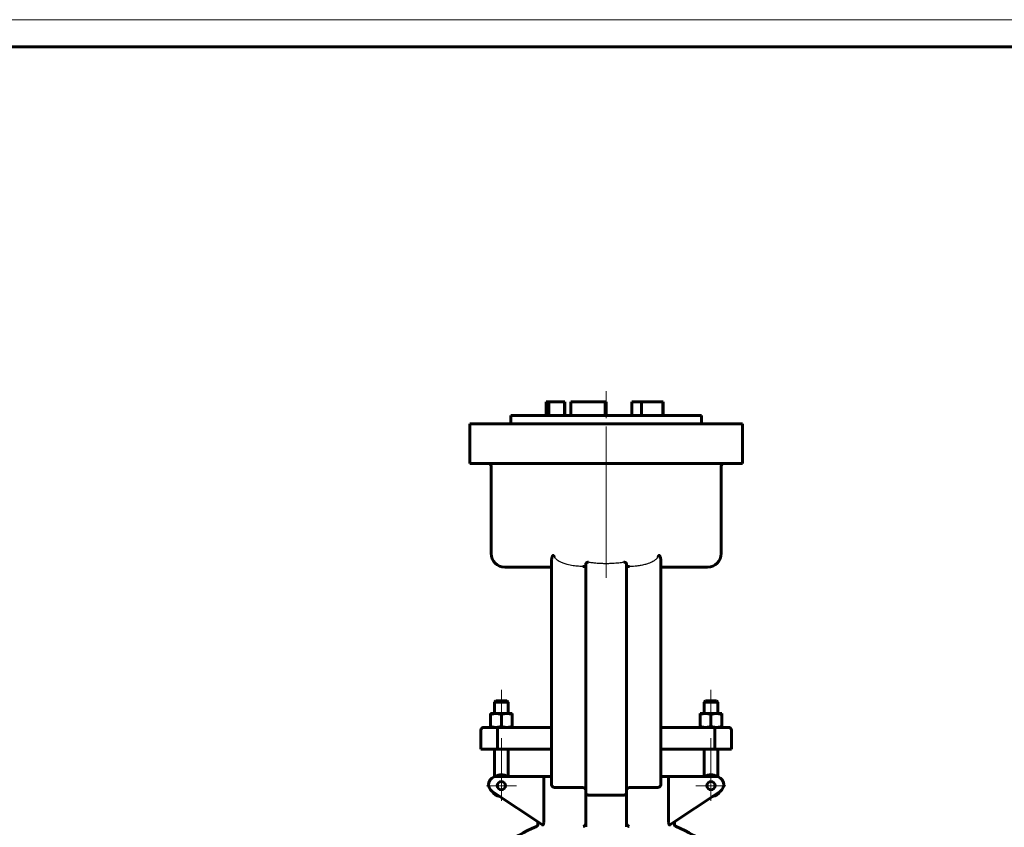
# Model space of a CAD drawing. Header units: millimetres. Extents: x 0 to 595, y 0 to 420.
# Tile 10 of 10: x 298 to 478, y 272 to 420. Entities that reach past the tile are written whole.
import ezdxf

# ---------------------------------------------------------------- set-up
doc = ezdxf.new("R2010")
doc.units = ezdxf.units.MM
for name, pattern in [('K5LT-1', [0]), ('K5LT_AXLED', [32.271069, 27.771069, -1.5, 1.5, -1.5]), ('K5LT_BASIC', [0]), ('K5LT_THIN', [0])]:
    doc.linetypes.add(name, pattern=pattern)
doc.layers.add('Системный слой (1)', color=251, linetype='Continuous', true_color=0x6c6c6c)

# ---------------------------------------------------------------- blocks, each defined once
blk = doc.blocks.new('U20')
at = {"layer": 'Системный слой (1)', "color": 143, "linetype": 'K5LT_BASIC', "lineweight": 60, "true_color": 0x33acca}
for start, end in [(113.1998, 125.6514), (54.3486, 66.8002)]:
    blk.add_arc((405.21, 242.31), 32.5, start, end, dxfattribs=at)
blk = doc.blocks.new('U29')
at = {"layer": 'Системный слой (1)', "color": 30, "linetype": 'K5LT_AXLED', "lineweight": 18, "true_color": 0xff8000}
for q in [(386, 282.41), (383.25, 279.66), (388.75, 279.66), (386, 276.91)]:
    blk.add_line((386, 279.66), q, dxfattribs=at)
blk = doc.blocks.new('U31')
at = {"layer": 'Системный слой (1)', "color": 30, "linetype": 'K5LT_AXLED', "lineweight": 18, "true_color": 0xff8000}
for q in [(424.41, 282.41), (421.66, 279.66), (427.16, 279.66), (424.41, 276.91)]:
    blk.add_line((424.41, 279.66), q, dxfattribs=at)
blk = doc.blocks.new('U35')
at = {"color": 7, "linetype": 'K5LT_THIN', "lineweight": 18, "true_color": 0xffffff}
blk.add_line((0, 420), (594, 420), dxfattribs=at)
at = {"color": 143, "linetype": 'K5LT_BASIC', "lineweight": 60, "true_color": 0x33acca}
blk.add_line((20, 415), (589, 415), dxfattribs=at)

msp = doc.modelspace()

# ---------------------------------------------------------------- linework, layer by layer
at = {"layer": 'Системный слой (1)', "color": 30, "linetype": 'K5LT_AXLED', "lineweight": 18, "true_color": 0xff8000}
for p, q in [((405.2062, 317.7148), (405.2062, 351.9648)), ((385.999, 297.2148), (385.999, 290.8898)), ((424.4133, 297.2148), (424.4133, 290.8898)), ((385.999, 288.3398), (385.999, 279.2205)), ((424.4133, 288.3398), (424.4133, 279.2205))]:
    msp.add_line(p, q, dxfattribs=at)
at = {"layer": 'Системный слой (1)', "color": 143, "linetype": 'K5LT_BASIC', "lineweight": 60, "true_color": 0x33acca}
for p, q in [((394.2062, 347.4648), (394.2062, 349.9648)), ((394.2062, 349.9648), (394.6868, 349.9648)), ((394.6868, 347.4648), (394.6868, 349.9648)), ((394.6868, 349.9648), (397.5557, 349.9648)), ((397.5557, 347.4648), (397.5557, 349.9648)), ((397.5557, 349.9648), (397.5977, 349.9648)), ((397.5977, 347.4648), (397.5977, 349.9648)), ((398.7405, 347.4648), (398.7405, 349.9648)), ((398.7405, 349.9648), (405.0142, 349.9648)), ((405.0142, 347.4648), (405.0142, 349.9648)), ((405.0142, 349.9648), (405.0666, 349.9648)), ((405.0666, 347.4648), (405.0666, 349.9648)), ((405.0666, 349.9648), (405.2062, 349.9648)), ((405.2062, 347.4648), (405.2062, 349.9648)), ((409.9085, 347.4648), (409.9085, 349.9648)), ((409.9085, 349.9648), (411.6718, 349.9648)), ((411.6718, 347.4648), (411.6718, 349.9648)), ((411.6718, 349.9648), (415.6069, 349.9648)), ((415.6069, 347.4648), (415.6069, 349.9648)), ((415.6069, 349.9648), (415.6678, 349.9648)), ((415.6678, 347.4648), (415.6678, 349.9648)), ((387.7062, 345.9648), (387.7062, 347.4648)), ((387.7062, 347.4648), (422.7062, 347.4648)), ((422.7062, 345.9648), (422.7062, 347.4648)), ((380.2062, 345.9648), (386.9562, 345.9648)), ((380.2062, 338.7148), (380.2062, 345.9648)), ((386.9562, 345.9648), (423.4562, 345.9648)), ((423.4562, 345.9648), (430.2062, 345.9648)), ((430.2062, 338.7148), (430.2062, 345.9648)), ((386.9562, 338.7148), (380.2062, 338.7148)), ((384.1049, 322.2148), (384.1049, 338.2148)), ((386.9562, 338.7148), (423.4562, 338.7148)), ((430.2062, 338.7148), (423.4562, 338.7148)), ((426.3074, 322.2148), (426.3074, 338.2148)), ((386.6049, 319.7148), (395.2062, 319.7148)), ((395.2062, 321.0439), (395.2062, 285.3398)), ((401.4562, 320.216), (401.4562, 285.3398)), ((408.9562, 285.3398), (408.9562, 320.216)), ((415.2062, 285.3398), (415.2062, 321.0439)), ((415.2062, 319.7148), (423.8074, 319.7148)), ((384.999, 295.2148), (384.749, 294.9648)), ((384.749, 294.9648), (387.249, 294.9648)), ((384.749, 292.8898), (384.749, 294.9648)), ((386.999, 295.2148), (384.999, 295.2148)), ((386.999, 295.2148), (387.249, 294.9648)), ((387.249, 292.8898), (387.249, 294.9648)), ((423.4133, 295.2148), (423.1633, 294.9648)), ((423.1633, 292.8898), (423.1633, 294.9648)), ((423.1633, 294.9648), (425.6633, 294.9648)), ((425.4133, 295.2148), (423.4133, 295.2148)), ((425.4133, 295.2148), (425.6633, 294.9648)), ((425.6633, 292.8898), (425.6633, 294.9648)), ((383.999, 292.7111), (383.999, 292.8898)), ((383.999, 292.8898), (384.999, 292.8898)), ((383.999, 290.5184), (383.999, 292.7111)), ((384.999, 292.8898), (386.999, 292.8898)), ((385.999, 290.5184), (385.999, 292.7111)), ((386.999, 292.8898), (387.999, 292.8898)), ((387.999, 292.8898), (387.999, 292.7111)), ((387.999, 290.5184), (387.999, 292.7111)), ((423.4133, 292.8898), (422.4133, 292.8898)), ((422.4133, 292.8898), (422.4133, 292.7111)), ((422.4133, 290.5184), (422.4133, 292.7111)), ((425.4133, 292.8898), (423.4133, 292.8898)), ((424.4133, 290.5184), (424.4133, 292.7111)), ((426.4133, 292.8898), (425.4133, 292.8898)), ((426.4133, 292.7111), (426.4133, 292.8898)), ((426.4133, 290.5184), (426.4133, 292.7111)), ((382.249, 286.3398), (382.249, 289.8398)), ((385.3804, 290.3398), (382.749, 290.3398)), ((383.999, 290.3398), (383.999, 290.5184)), ((385.2669, 286.3398), (385.2669, 289.8398)), ((395.2062, 290.3398), (385.3804, 290.3398)), ((387.999, 290.5184), (387.999, 290.3398)), ((425.0319, 290.3398), (415.2062, 290.3398)), ((422.4133, 290.5184), (422.4133, 290.3398)), ((427.6633, 290.3398), (425.0319, 290.3398)), ((425.1455, 286.3398), (425.1455, 289.8398)), ((426.4133, 290.3398), (426.4133, 290.5184)), ((428.1633, 286.3398), (428.1633, 289.8398)), ((382.249, 286.3398), (385.2669, 286.3398)), ((384.749, 281.2823), (384.749, 286.3398)), ((385.2669, 286.3398), (395.2062, 286.3398)), ((387.249, 281.3398), (387.249, 286.3398)), ((395.2062, 285.3398), (395.2062, 279.8398)), ((395.2062, 285.2631), (395.2062, 281.3398)), ((401.4562, 285.3398), (401.4562, 278.3801)), ((408.9562, 278.3801), (408.9562, 285.3398)), ((415.2062, 286.3398), (425.1455, 286.3398)), ((415.2062, 279.8398), (415.2062, 285.3398)), ((423.1633, 281.3398), (423.1633, 286.3398)), ((425.1455, 286.3398), (428.1633, 286.3398)), ((425.6633, 281.2823), (425.6633, 286.3398)), ((394.0819, 281.3398), (385.1603, 281.3398)), ((393.7497, 280.8398), (393.7497, 272.9116)), ((395.2062, 281.3398), (394.0819, 281.3398)), ((416.3305, 281.3398), (415.2062, 281.3398)), ((425.252, 281.3398), (416.3305, 281.3398)), ((416.6626, 272.9116), (416.6626, 280.8398)), ((384.3283, 278.5917), (393.5128, 272.4687)), ((395.7062, 279.3398), (400.9562, 279.3398)), ((401.4562, 278.3801), (401.4562, 272.1168)), ((408.9562, 272.1168), (408.9562, 278.3801)), ((409.4562, 279.3398), (414.7062, 279.3398)), ((416.8995, 272.4687), (426.0841, 278.5917)), ((401.9562, 277.9447), (408.4562, 277.9447)), ((392.7062, 272.6375), (392.7062, 273.0064)), ((417.7062, 272.6375), (417.7062, 273.0064))]:
    msp.add_line(p, q, dxfattribs=at)
for centre in [(385.999, 279.6593), (424.4133, 279.6593)]:
    msp.add_circle(centre, 0.75, dxfattribs=at)
for centre, radius, start, end in [((383.6049, 338.2148), 0.5, 0, 90), ((426.8074, 338.2148), 0.5, 90, 180), ((386.6049, 322.2148), 2.5, 180, 270), ((423.8074, 322.2148), 2.5, 270, 0), ((382.749, 289.8398), 0.5, 90, 180), ((427.6633, 289.8398), 0.5, 0, 90), ((385.999, 279.6593), 2, 57.164742, 124.279557), ((424.4133, 279.6593), 2, 55.720443, 122.835258), ((385.1603, 279.8398), 1.5, 90, 236.309932), ((395.7062, 279.8398), 0.5, 180, 270), ((414.7062, 279.8398), 0.5, 270, 0), ((425.252, 279.8398), 1.5, 303.690068, 90), ((385.999, 279.6593), 2, 211.432739, 261.144264), ((400.9562, 278.8398), 0.5, 0, 90), ((409.4562, 278.8398), 0.5, 90, 180), ((424.4133, 279.6593), 2, 278.855736, 328.567261), ((392.2062, 272.6375), 0.5, 293.199843, 0), ((418.2062, 272.6375), 0.5, 180, 246.800157)]:
    msp.add_arc(centre, radius, start, end, dxfattribs=at)
for points, knots in [([(395.7062, 321.58), (395.6948, 321.5996), (395.6757, 321.6319), (395.6454, 321.6811), (395.6209, 321.7188), (395.5979, 321.7516), (395.58, 321.7752), (395.564, 321.7943), (395.5472, 321.8124), (395.5306, 321.8274), (395.5118, 321.8403), (395.4971, 321.847), (395.484, 321.8498), (395.4755, 321.8504), (395.4681, 321.85), (395.4614, 321.8487), (395.4549, 321.8468), (395.4484, 321.8441), (395.4367, 321.8379), (395.4237, 321.8277), (395.41, 321.8134), (395.399, 321.7997), (395.3873, 321.7831), (395.3739, 321.7615), (395.3577, 321.7317), (395.3388, 321.6918), (395.3179, 321.6409), (395.2978, 321.5847), (395.2772, 321.5193), (395.2546, 321.4361), (395.2322, 321.3321), (395.2121, 321.1968), (395.2062, 321.1008), (395.2062, 321.0439)], [0, 0, 0, 0, 1.82697827, 2.87337649, 4.25558409, 5.10523154, 5.85371927, 6.49533749, 7.00730812, 7.75826943, 8.20795723, 8.7963273, 9.08294596, 9.300943, 9.50113133, 9.7024446, 9.87708399, 10.09003445, 10.31371391, 11.00212238, 11.47523264, 11.95996365, 12.45789054, 13.14591322, 14.04732338, 15.22648601, 16.74969924, 18.54268278, 20.11921722, 22.38469933, 25.68621232, 29.02615101, 34, 34, 34, 34]), ([(415.2062, 321.0439), (415.2062, 321.0954), (415.201, 321.1881), (415.1828, 321.317), (415.1614, 321.4201), (415.1388, 321.507), (415.1181, 321.5741), (415.0985, 321.6296), (415.0814, 321.6731), (415.0642, 321.712), (415.0477, 321.7449), (415.0322, 321.772), (415.0183, 321.7932), (415.0059, 321.8092), (414.9948, 321.8214), (414.9829, 321.8324), (414.9715, 321.8404), (414.9593, 321.8463), (414.949, 321.8495), (414.9388, 321.8504), (414.9311, 321.8501), (414.9144, 321.8476), (414.8966, 321.8384), (414.8772, 321.8233), (414.8635, 321.8107), (414.8499, 321.796), (414.8357, 321.7792), (414.8205, 321.7598), (414.8006, 321.7322), (414.7752, 321.6941), (414.7426, 321.6419), (414.719, 321.6021), (414.7062, 321.58)], [0, 0, 0, 0, 4.37248628, 7.79622816, 10.74832529, 12.9400343, 15.03909497, 16.36017449, 17.61387689, 18.73777208, 19.72432144, 20.53729049, 21.2227025, 21.74692406, 22.16092801, 22.56027086, 23.05606725, 23.29004511, 23.69282919, 23.97409779, 24.11794962, 24.30348784, 25.32547576, 25.66632021, 26.16309999, 26.71963082, 27.14863351, 27.78757384, 28.5279865, 29.64167978, 31.13427365, 33, 33, 33, 33]), ([(401.4562, 319.9281), (401.4562, 319.9136), (401.4499, 319.8885), (401.4251, 319.86), (401.3946, 319.8408), (401.3635, 319.8275), (401.3235, 319.8151), (401.2637, 319.8028), (401.164, 319.7921), (401.0554, 319.7898), (400.9797, 319.7926), (400.9562, 319.794)], [0, 0, 0, 0, 1.63182153, 3.02516584, 4.07045531, 4.89644392, 5.67494835, 6.97912167, 8.61244626, 10.94197098, 12, 12, 12, 12]), ([(401.9562, 320.5992), (401.9422, 320.6018), (401.9151, 320.6056), (401.8823, 320.6071), (401.8481, 320.6064), (401.8063, 320.6023), (401.7496, 320.5889), (401.6922, 320.5653), (401.6424, 320.5356), (401.6032, 320.5052), (401.5713, 320.4749), (401.5402, 320.4397), (401.5107, 320.3977), (401.4855, 320.35), (401.4629, 320.289), (401.4562, 320.2442), (401.4562, 320.216)], [0, 0, 0, 0, 0.80330965, 1.54712301, 1.8710851, 2.77012477, 3.98869886, 5.36602598, 6.66978021, 7.8255389, 8.81318089, 9.85112077, 11.35227417, 12.836911, 14.30486836, 17, 17, 17, 17]), ([(408.9562, 320.216), (408.9562, 320.2453), (408.9486, 320.2933), (408.9264, 320.3503), (408.9062, 320.3889), (408.8836, 320.4244), (408.8511, 320.4649), (408.8112, 320.5039), (408.7694, 320.5357), (408.7262, 320.5615), (408.6796, 320.5825), (408.6285, 320.5978), (408.5788, 320.6057), (408.529, 320.6077), (408.4891, 320.6047), (408.4635, 320.6006), (408.4562, 320.5992)], [0, 0, 0, 0, 2.79618298, 4.46696057, 5.26613803, 6.40591677, 7.83279164, 9.23831617, 10.45693981, 11.46957856, 12.57651365, 13.71219588, 14.72426947, 15.53765224, 16.58010849, 17, 17, 17, 17]), ([(409.4562, 319.794), (409.4075, 319.7912), (409.3203, 319.7896), (409.2213, 319.7949), (409.1546, 319.8027), (409.1059, 319.8113), (409.0608, 319.823), (409.0227, 319.838), (408.9939, 319.8555), (408.9715, 319.877), (408.9588, 319.9009), (408.9562, 319.9198), (408.9562, 319.9281)], [0, 0, 0, 0, 2.36222741, 4.22783713, 5.19690731, 6.24816564, 7.35426817, 8.5064519, 9.62095624, 10.60933286, 11.97956804, 13, 13, 13, 13]), ([(385.3804, 290.3398), (385.3801, 290.3398), (385.3798, 290.3398), (385.3646, 290.3393), (385.3498, 290.3257), (385.3224, 290.2742), (385.3101, 290.2372), (385.2893, 290.1445), (385.281, 290.0897), (385.2698, 289.9693), (385.2669, 289.9048), (385.2669, 289.8398)], [-0.000731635, -0.000731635, -0.000731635, -0.000731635, 0, 0, 0.039714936, 0.039714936, 0.078794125, 0.078794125, 0.117850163, 0.117850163, 0.156894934, 0.156894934, 0.156894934, 0.156894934]), ([(425.0319, 290.3398), (425.0322, 290.3398), (425.0325, 290.3398), (425.0477, 290.3393), (425.0625, 290.3257), (425.0899, 290.2742), (425.1023, 290.2372), (425.1231, 290.1445), (425.1313, 290.0897), (425.1426, 289.9693), (425.1455, 289.9048), (425.1455, 289.8398)], [-0.314521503, -0.314521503, -0.314521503, -0.314521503, -0.313789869, -0.313789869, -0.274074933, -0.274074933, -0.234995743, -0.234995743, -0.195939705, -0.195939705, -0.156894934, -0.156894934, -0.156894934, -0.156894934]), ([(394.0819, 281.3398), (394.0814, 281.3398), (394.0809, 281.3398), (394.0511, 281.3396), (394.022, 281.3337), (393.9659, 281.3109), (393.939, 281.2941), (393.8784, 281.2411), (393.8463, 281.1998), (393.7973, 281.105), (393.7792, 281.055), (393.7557, 280.9488), (393.7497, 280.8948), (393.7497, 280.8398)], [-0.347539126, -0.347539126, -0.347539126, -0.347539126, -0.346999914, -0.346999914, -0.315633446, -0.315633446, -0.284952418, -0.284952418, -0.242584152, -0.242584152, -0.206681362, -0.206681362, -0.173499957, -0.173499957, -0.173499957, -0.173499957]), ([(416.3305, 281.3398), (416.331, 281.3398), (416.3315, 281.3398), (416.3612, 281.3396), (416.3904, 281.3337), (416.4464, 281.3109), (416.4734, 281.2941), (416.5339, 281.2411), (416.566, 281.1998), (416.615, 281.105), (416.6331, 281.055), (416.6567, 280.9488), (416.6626, 280.8948), (416.6626, 280.8398)], [-0.000539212, -0.000539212, -0.000539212, -0.000539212, 0, 0, 0.031366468, 0.031366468, 0.062047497, 0.062047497, 0.104415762, 0.104415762, 0.140318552, 0.140318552, 0.173499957, 0.173499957, 0.173499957, 0.173499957]), ([(401.4562, 278.3801), (401.4562, 278.3794), (401.4562, 278.3787), (401.4564, 278.3345), (401.4637, 278.291), (401.4924, 278.2088), (401.5134, 278.1696), (401.5742, 278.0915), (401.6165, 278.0532), (401.7102, 277.997), (401.7575, 277.9768), (401.8564, 277.9511), (401.9058, 277.9447), (401.9562, 277.9447)], [-0.368674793, -0.368674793, -0.368674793, -0.368674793, -0.368074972, -0.368074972, -0.328946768, -0.328946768, -0.2914518, -0.2914518, -0.248490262, -0.248490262, -0.214512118, -0.214512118, -0.184037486, -0.184037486, -0.184037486, -0.184037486]), ([(408.9562, 278.3801), (408.9562, 278.3794), (408.9562, 278.3787), (408.9559, 278.3345), (408.9487, 278.291), (408.9199, 278.2088), (408.8989, 278.1696), (408.8381, 278.0915), (408.7958, 278.0532), (408.7021, 277.997), (408.6549, 277.9768), (408.5559, 277.9511), (408.5066, 277.9447), (408.4562, 277.9447)], [-0.00059982, -0.00059982, -0.00059982, -0.00059982, 0, 0, 0.039128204, 0.039128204, 0.076623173, 0.076623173, 0.119584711, 0.119584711, 0.153562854, 0.153562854, 0.184037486, 0.184037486, 0.184037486, 0.184037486]), ([(393.5128, 272.4687), (393.5175, 272.4656), (393.5224, 272.4631), (393.5463, 272.4549), (393.5688, 272.4569), (393.6178, 272.4786), (393.6427, 272.4971), (393.684, 272.5448), (393.7018, 272.5733), (393.7172, 272.6177), (393.7201, 272.6275), (393.7224, 272.6375)], [0.406068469, 0.406068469, 0.406068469, 0.406068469, 0.415809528, 0.415809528, 0.450683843, 0.450683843, 0.484242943, 0.484242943, 0.513869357, 0.513869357, 0.521828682, 0.521828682, 0.521828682, 0.521828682]), ([(393.7497, 272.9116), (393.7497, 272.8416), (393.745, 272.7662), (393.7307, 272.677), (393.7268, 272.6568), (393.7224, 272.6375)], [0.3484887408, 0.3484887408, 0.3484887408, 0.3484887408, 0.3904930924, 0.3904930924, 0.4033672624, 0.4033672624, 0.4033672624, 0.4033672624]), ([(401.0206, 272.1779), (401.0213, 272.1782), (401.022, 272.1785), (401.0709, 272.1981), (401.1182, 272.224), (401.2066, 272.2867), (401.248, 272.3234), (401.3302, 272.415), (401.3693, 272.4721), (401.4148, 272.5679), (401.4277, 272.6023), (401.4373, 272.6375)], [-0.355270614, -0.355270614, -0.355270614, -0.355270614, -0.354719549, -0.354719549, -0.318519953, -0.318519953, -0.283277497, -0.283277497, -0.241349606, -0.241349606, -0.219126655, -0.219126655, -0.219126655, -0.219126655]), ([(401.4373, 272.6375), (401.4405, 272.6493), (401.4433, 272.6613), (401.4528, 272.709), (401.4562, 272.7452), (401.4562, 272.7814)], [0.4716874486, 0.4716874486, 0.4716874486, 0.4716874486, 0.4791262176, 0.4791262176, 0.5009486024, 0.5009486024, 0.5009486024, 0.5009486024]), ([(408.9562, 272.7814), (408.9562, 272.7626), (408.9571, 272.7438), (408.9619, 272.6954), (408.9673, 272.6661), (408.9751, 272.6375)], [0.1740714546, 0.1740714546, 0.1740714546, 0.1740714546, 0.1853572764, 0.1853572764, 0.2033012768, 0.2033012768, 0.2033012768, 0.2033012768]), ([(409.3918, 272.1779), (409.391, 272.1782), (409.3903, 272.1785), (409.3192, 272.2071), (409.2505, 272.2493), (409.1354, 272.3508), (409.0868, 272.4073), (409.0163, 272.5227), (408.9912, 272.5786), (408.9752, 272.6371), (408.9751, 272.6373), (408.9751, 272.6375)], [-0.355253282, -0.355253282, -0.355253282, -0.355253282, -0.354702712, -0.354702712, -0.301822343, -0.301822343, -0.256042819, -0.256042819, -0.219305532, -0.219305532, -0.21919518, -0.21919518, -0.21919518, -0.21919518]), ([(416.69, 272.6375), (416.6853, 272.6577), (416.6813, 272.679), (416.6672, 272.7684), (416.6626, 272.8428), (416.6626, 272.9116)], [0.28953497, 0.28953497, 0.28953497, 0.28953497, 0.3030255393, 0.3030255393, 0.3443548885, 0.3443548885, 0.3443548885, 0.3443548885]), ([(416.69, 272.6375), (416.694, 272.6198), (416.6997, 272.6032), (416.72, 272.5572), (416.7376, 272.5325), (416.7787, 272.4896), (416.8038, 272.4729), (416.8523, 272.4554), (416.874, 272.4555), (416.8946, 272.4656), (416.8971, 272.4671), (416.8995, 272.4687)], [1.089741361, 1.089741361, 1.089741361, 1.089741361, 1.104376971, 1.104376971, 1.133060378, 1.133060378, 1.167880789, 1.167880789, 1.203524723, 1.203524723, 1.208635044, 1.208635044, 1.208635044, 1.208635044])]:
    msp.add_open_spline(points, degree=3, knots=knots, dxfattribs=at)
at = {"layer": 'Системный слой (1)', "color": 7, "linetype": 'K5LT-1'}
for points, knots in [([(400.9562, 319.794), (400.8529, 319.7999), (400.5691, 319.8175), (399.9634, 319.8655), (399.2781, 319.945), (398.594, 320.0628), (397.98, 320.2007), (397.3658, 320.3886), (396.8123, 320.6287), (396.425, 320.8544), (396.152, 321.0587), (395.9686, 321.231), (395.8214, 321.4018), (395.7452, 321.5129), (395.7062, 321.58)], [0, 0, 0, 0, 1.20936265, 3.32574728, 7.10500556, 9.27316329, 11.44132101, 14.46162791, 16.77347258, 18.4847406, 19.69380675, 20.75457865, 21.42164274, 22.32722946, 22.32722946, 22.32722946, 22.32722946]), ([(414.7062, 321.58), (414.6833, 321.5406), (414.626, 321.4514), (414.5262, 321.3238), (414.389, 321.1772), (414.2225, 321.0298), (414.0056, 320.8705), (413.7302, 320.7024), (413.3635, 320.5217), (412.8692, 320.3311), (412.2161, 320.1435), (411.5159, 320.0047), (410.8306, 319.9086), (410.3, 319.854), (409.8416, 319.8176), (409.5847, 319.8013), (409.4562, 319.794)], [0, 0, 0, 0, 0.53226186, 1.23812502, 1.89156646, 2.87754619, 3.83467023, 5.03591776, 6.64599184, 8.61004962, 11.22510948, 14.58461741, 16.95060105, 19.3165847, 20.82190708, 22.32722946, 22.32722946, 22.32722946, 22.32722946]), ([(408.4562, 320.5992), (408.3421, 320.5779), (408.1134, 320.5387), (407.7032, 320.4797), (407.2255, 320.4257), (406.5812, 320.3733), (405.836, 320.3389), (404.9934, 320.3314), (404.1538, 320.3544), (403.368, 320.4065), (402.7486, 320.4739), (402.2948, 320.5394), (402.0689, 320.5781), (401.9562, 320.5992)], [0, 0, 0, 0, 1.79378359, 3.58756719, 6.40636998, 9.22517277, 13.58150435, 17.93783594, 22.25187157, 26.56590721, 30.11028408, 31.88247251, 33.65466094, 33.65466094, 33.65466094, 33.65466094])]:
    msp.add_open_spline(points, degree=3, knots=knots, dxfattribs=at)
at = {"layer": 'Системный слой (1)', "color": 143, "linetype": 'K5LT_BASIC', "lineweight": 60, "true_color": 0x33acca}
for points in [[(384.999, 292.8898), (384.5349, 292.8898), (383.999, 292.7111)], [(385.999, 292.7111), (385.4631, 292.8898), (384.999, 292.8898)], [(386.999, 292.8898), (386.5349, 292.8898), (385.999, 292.7111)], [(387.999, 292.7111), (387.4631, 292.8898), (386.999, 292.8898)], [(422.4133, 292.7111), (422.9492, 292.8898), (423.4133, 292.8898)], [(423.4133, 292.8898), (423.8774, 292.8898), (424.4133, 292.7111)], [(424.4133, 292.7111), (424.9492, 292.8898), (425.4133, 292.8898)], [(425.4133, 292.8898), (425.8774, 292.8898), (426.4133, 292.7111)], [(383.999, 290.5184), (384.5349, 290.3398), (384.999, 290.3398)], [(384.999, 290.3398), (385.4631, 290.3398), (385.999, 290.5184)], [(385.999, 290.5184), (386.5349, 290.3398), (386.999, 290.3398)], [(386.999, 290.3398), (387.4631, 290.3398), (387.999, 290.5184)], [(423.4133, 290.3398), (422.9492, 290.3398), (422.4133, 290.5184)], [(424.4133, 290.5184), (423.8774, 290.3398), (423.4133, 290.3398)], [(425.4133, 290.3398), (424.9492, 290.3398), (424.4133, 290.5184)], [(426.4133, 290.5184), (425.8774, 290.3398), (425.4133, 290.3398)]]:
    msp.add_rational_spline(points, [1, 1.0379548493, 1], degree=2, dxfattribs=at)

# ---------------------------------------------------------------- block references
msp.add_blockref('U35', (0, 0))
at = {"layer": 'Системный слой (1)'}
for name in ['U29', 'U31', 'U20']:
    msp.add_blockref(name, (0, 0), dxfattribs=at)

doc.saveas('drawing.dxf')
